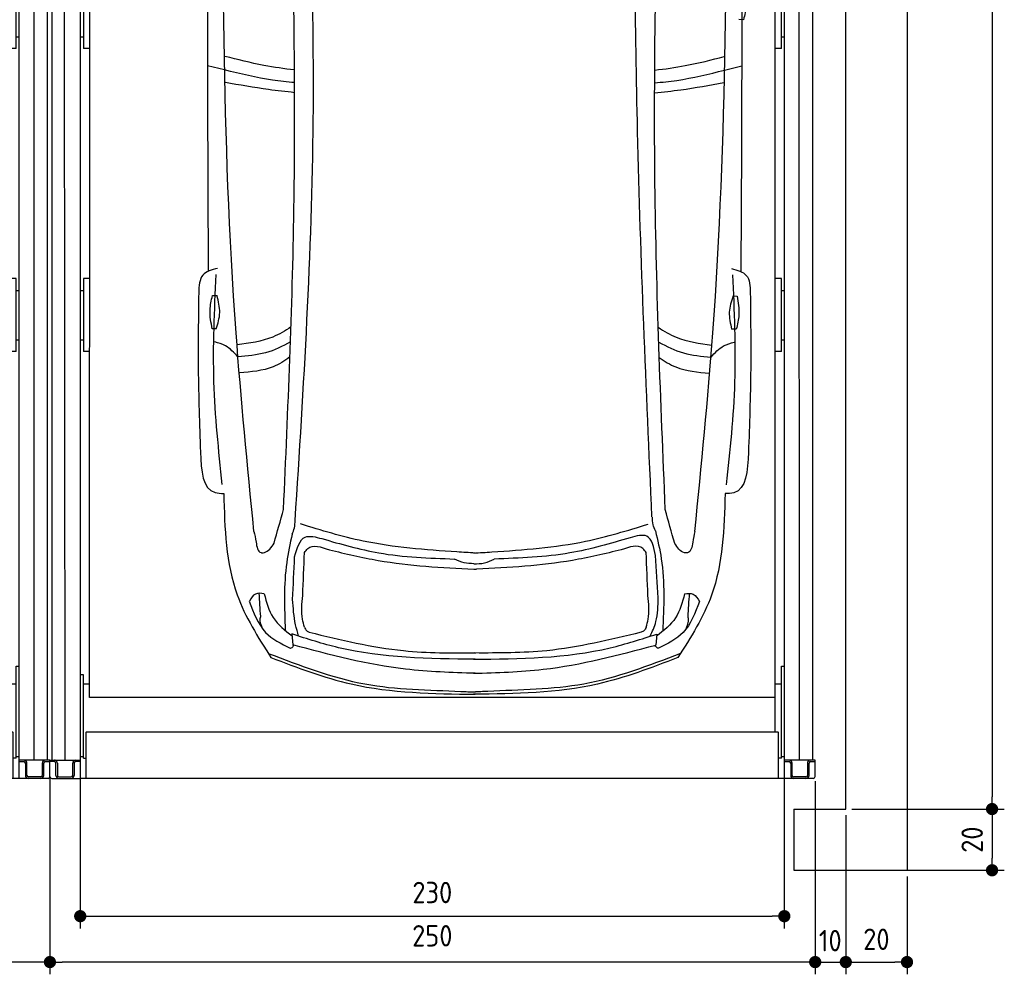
# Model space of a CAD drawing. Header units: millimetres. Extents: x 0 to 8418, y -929 to 5900.
# Tile 5 of 7: x 5201 to 8418, y -340 to 2780. Entities that reach past the tile are written whole.
import ezdxf

# ---------------------------------------------------------------- set-up
doc = ezdxf.new("R2010")
doc.units = ezdxf.units.MM
doc.layers.add('4', color=3, linetype='Continuous')
for name, color, linetype, lineweight in [('car', 10, 'Continuous', 25), ('Gebäude', 7, 'Continuous', 25), ('Plattform', 7, 'Continuous', 25)]:
    doc.layers.add(name, color=color, linetype=linetype, lineweight=lineweight)
doc.styles.get("Standard").update_dxf_attribs({"font": 'ISOCP.SHX'})
doc.dimstyles.new('GEN-ISO', dxfattribs={"dimscale": 20, "dimtxt": 3.5, "dimasz": 2, "dimexe": 2, "dimexo": 1, "dimgap": 1.5, "dimtad": 1, "dimdec": 1, "dimlfac": 0.1, "dimdsep": 46, "dimtxsty": 'Standard', "dimblk": 'PUNKT', "dimcen": 2, "dimclrd": 256, "dimclre": 256, "dimclrt": 2, "dimadec": 0, "dimazin": 0, "dimtp": 0.1, "dimtm": 0.1, "dimtfac": 0.71, "dimtdec": 1, "dimtmove": 2, "dimatfit": 3, "dimldrblk": 'PUNKT', "dimfxl": 2, "dimtolj": 1, "dimarcsym": 0})

# ---------------------------------------------------------------- blocks, each defined once
blk = doc.blocks.new('*U43')
at = {"layer": 'car'}
for p, q in [((-815.9, 2040.3), (-871.6, 2054.3)), ((817.6, 2039.6), (873.4, 2053.6)), ((-596, 197.1), (-592.9, 161.4)), ((596.2, 196.6), (593, 160.9))]:
    blk.add_line(p, q, dxfattribs=at)
for points in [[(879.3, 2204.5), (864.4, 2204.7)], [(-855.6, 1302.8), (-840.6, 1302.8)], [(845.3, 1301.6), (858.2, 1301.3)], [(-843.2, 1194.2), (-856.2, 1194.2)], [(855.6, 1192.8), (840.6, 1193.1)]]:
    blk.add_lwpolyline(points, dxfattribs=at)
for points in [[(-719.9, 532.3), (-778.3, 1181.5), (-820.9, 3097.1)], [(720.3, 531.7), (779.3, 1180.8), (823.5, 3096.4)], [(580.3, 580), (533.3, 1839), (521.2, 2874)], [(-585.2, 568.2), (-526.1, 1879.2), (-544.1, 2853.5)], [(-623.3, 604.1), (-589.3, 1585.9), (-599.3, 2816.2)], [(623.8, 603.6), (590.2, 1668.7), (601.7, 2815.7)], [(882, 2313), (888.1, 2251.6), (879.3, 2204.5)], [(-838.9, 1391.7), (-887.1, 1369.8), (-900.4, 1312)], [(840.1, 1391), (888.3, 1369.1), (901.5, 1311.2)], [(-823.5, 685.4), (-850.5, 1020.9), (-843.5, 1371.7)], [(824.1, 684.7), (851.4, 1020.2), (844.6, 1371)], [(-900.4, 1312), (-901.9, 1064), (-894.9, 791.5)], [(-856.2, 1194.2), (-863.4, 1255.5), (-855.6, 1302.8)], [(-843.2, 1194.2), (-831.8, 1247.3), (-840.6, 1302.8)], [(845.3, 1301.6), (832.9, 1248.7), (840.6, 1193.1)], [(858.2, 1301.3), (864.3, 1239.9), (855.6, 1192.8)], [(901.5, 1311.2), (902.8, 1063.2), (895.6, 790.8)], [(-772.3, 1102.7), (-813.4, 1138.9), (-848, 1151.3)], [(773.2, 1102), (814.3, 1138.2), (849, 1150.6)], [(-894.9, 791.5), (-847.1, 659.1), (-818.8, 656.4)], [(895.6, 790.8), (847.6, 658.4), (819.4, 655.7)], [(-818.8, 656.4), (-774.8, 324.8), (-664.6, 120.2)], [(819.4, 655.7), (775.1, 324.1), (664.7, 119.6)], [(-654.1, 493.6), (-623.3, 604.1)], [(654.5, 493.1), (623.8, 603.6)], [(-595.3, 523.3), (-587.8, 543.7), (-585.2, 568.2)], [(-56.9, 464.9), (-363.2, 500.5), (-567.7, 556.5)], [(57.3, 464.9), (363.6, 500.1), (568.2, 556)], [(591.6, 533.8), (584.1, 554.2), (581.6, 578.7)], [(-719.9, 532.3), (-713, 497.1), (-696.4, 462.8), (-693.2, 462.3)], [(-595.3, 523.3), (-613, 430.6), (-617.6, 208.2)], [(-587.2, 449.2), (-552.2, 513.6), (-498.3, 508.6)], [(592.1, 453), (563.4, 516.7), (509.6, 511.7)], [(591.6, 533.8), (610.7, 443), (615.4, 205.8)], [(720.3, 531.7), (713.4, 496.5), (696.8, 462.2), (693.6, 461.7)], [(-554.7, 463.2), (-544.2, 476.1), (-473.6, 472.1)], [(-498.3, 508.6), (-312.1, 462), (-64.5, 442)], [(509.6, 511.7), (312.5, 461.7), (64.9, 442)], [(561.2, 463.1), (550.6, 476.1), (480.1, 472.1)], [(-560.7, 322.7), (-554.7, 463.2)], [(-473.6, 472.1), (-313.7, 437.5), (-1.1, 408.6)], [(2.5, 461.5), (-56.9, 464.9)], [(-2.1, 461.5), (57.3, 464.9)], [(480.1, 472.1), (320.2, 437.5), (7.6, 408.6)], [(567.1, 322.6), (561.2, 463.1)], [(600.2, 314.9), (592.1, 453)], [(-593.6, 310), (-587.2, 449.2)], [(-1.8, 426.6), (-33.2, 429.4), (-64.5, 442)], [(-1.8, 426.6), (33.6, 429.4), (64.9, 442)], [(-1.1, 408.6), (3.1, 408.4), (7.6, 408.6)], [(-686.2, 328.4), (-715, 327.6), (-734.9, 304)], [(-697.9, 253.9), (-702.9, 329.9)], [(-686.5, 328.4), (-657.1, 250.4), (-595.4, 190.4)], [(-554.8, 219.2), (-561.4, 244.9), (-560.7, 322.7)], [(561.3, 219.2), (567.8, 244.9), (567.1, 322.6)], [(686.8, 327.8), (657.4, 249.9), (595.6, 189.9)], [(686.5, 327.8), (715.3, 327), (735.2, 303.4)], [(698.2, 253.3), (703.1, 329.3)], [(-735.2, 304), (-681.7, 202.3), (-602, 150.7)], [(-573.9, 189.9), (-583.9, 227.1), (-593.6, 310)], [(574.1, 189.5), (593.3, 237.4), (600.2, 314.9)], [(735.4, 303.4), (681.9, 201.7), (602.1, 150.2)], [(2.5, 114.4), (-443.8, 152.1), (-596, 197.1)], [(-554.8, 219.2), (-548.3, 207.9), (-539.4, 202.7)], [(-539.4, 202.7), (-231, 142.5), (5.1, 134.9)], [(-2.4, 114.4), (444, 151.7), (596.2, 196.6)], [(545, 202.6), (236.6, 142.4), (0.5, 134.8)], [(561.3, 219.2), (554.7, 207.8), (545, 202.6)], [(-673.1, 133.6), (-357.4, 33.7), (-44.1, 9.4), (2.6, 7.2)], [(-602, 150.7), (-598.2, 151.4), (-589.8, 160.5)], [(673.2, 133.1), (357.4, 33.4), (44.1, 9.4), (-2.5, 7.2)], [(602.1, 150.2), (598.3, 150.9), (589.9, 160)], [(-664.6, 120.2), (-402, 33.5), (2.6, 0)], [(664.7, 119.6), (402, 33.2), (-2.6, 0)]]:
    blk.add_spline(points, degree=3, dxfattribs=at)
for points, knots in [([(-868.7, 3077.8), (-870.5, 2733.1), (-872.8, 2165.5), (-870.5, 1597.9), (-869.3, 1382.1)], [30.231792, 30.231792, 30.231792, 30.231792, 135.773846, 200.510428, 200.510428, 200.510428, 200.510428]), ([(871.3, 3077.8), (872.8, 2728.1), (874.7, 2162.6), (871.9, 1597.2), (870.5, 1381.4)], [30.867502, 30.867502, 30.867502, 30.867502, 135.773846, 200.510428, 200.510428, 200.510428, 200.510428]), ([(-587.6, 2040.3), (-620.9, 2044.2), (-698.2, 2054.8), (-773.8, 2074.4), (-814.7, 2084.4)], [6.432991, 6.432991, 6.432991, 6.432991, 16.542425, 29.830107, 29.830107, 29.830107, 29.830107]), ([(589.6, 2039.9), (622.8, 2043.7), (700, 2054.2), (775.5, 2073.7), (816.5, 2084.2)], [6.454001, 6.454001, 6.454001, 6.454001, 16.542425, 29.830107, 29.830107, 29.830107, 29.830107]), ([(-587.2, 1998.9), (-611.5, 2000.9), (-688.6, 2008.7), (-764.1, 2027.5), (-815.9, 2040.3)], [6.556459, 6.556459, 6.556459, 6.556459, 13.869915, 29.827446, 29.827446, 29.827446, 29.827446]), ([(589.1, 1998.4), (613.4, 2000.4), (690.4, 2008.2), (765.8, 2026.8), (817.6, 2039.6)], [6.580352, 6.580352, 6.580352, 6.580352, 13.869915, 29.827446, 29.827446, 29.827446, 29.827446]), ([(-587.2, 1966.1), (-615.6, 1969), (-691.9, 1977.6), (-767.6, 1991.2), (-813.3, 1999.5)], [6.632744, 6.632744, 6.632744, 6.632744, 15.228907, 29.682847, 29.682847, 29.682847, 29.682847]), ([(589.1, 1965.6), (617.4, 1968.5), (693.7, 1977), (769.3, 1990.6), (814.9, 1998.8)], [6.659247, 6.659247, 6.659247, 6.659247, 15.228907, 29.682847, 29.682847, 29.682847, 29.682847]), ([(-599, 1200.5), (-618, 1187.5), (-671.8, 1156.1), (-735.1, 1147.2), (-774.8, 1141.6)], [7.448929, 7.448929, 7.448929, 7.448929, 14.333449, 26.290813, 26.290813, 26.290813, 26.290813]), ([(600.9, 1199.5), (619.6, 1186.6), (673.1, 1155.4), (736.1, 1146.6), (775.8, 1141)], [7.547649, 7.547649, 7.547649, 7.547649, 14.333449, 26.290813, 26.290813, 26.290813, 26.290813]), ([(-600.7, 1152.2), (-626.7, 1137), (-680.7, 1110.6), (-741.6, 1105.3), (-772.3, 1102.7)], [6.483065, 6.483065, 6.483065, 6.483065, 15.438065, 24.585476, 24.585476, 24.585476, 24.585476]), ([(602.5, 1151.2), (628.2, 1136.2), (682, 1110), (742.5, 1104.7), (773.2, 1102)], [6.572602, 6.572602, 6.572602, 6.572602, 15.438065, 24.585476, 24.585476, 24.585476, 24.585476]), ([(-602.5, 1102.2), (-619.9, 1089.2), (-669.4, 1058.5), (-729.8, 1053.3), (-766.6, 1050.2)], [6.800586, 6.800586, 6.800586, 6.800586, 13.265249, 24.502716, 24.502716, 24.502716, 24.502716]), ([(604.2, 1101.1), (621.3, 1088.3), (670.6, 1057.9), (730.7, 1052.7), (767.5, 1049.5)], [6.892544, 6.892544, 6.892544, 6.892544, 13.265249, 24.502716, 24.502716, 24.502716, 24.502716]), ([(2.5, 68.4), (-73.6, 70.8), (-275.5, 77.1), (-471.2, 128.2), (-592.9, 161.4)], [0, 0, 0, 0, 22.79473, 60.440533, 60.440533, 60.440533, 60.440533]), ([(-2.5, 68.4), (73.7, 70.7), (275.6, 76.9), (471.3, 127.8), (593, 160.9)], [0, 0, 0, 0, 22.79473, 60.440533, 60.440533, 60.440533, 60.440533])]:
    blk.add_open_spline(points, degree=3, knots=knots, dxfattribs=at)
for points, end_tangent in [([(-693.2, 462.3), (-685.9, 463.3), (-654.1, 493.6)], (0.273409, 0.961898)), ([(693.6, 461.7), (686.3, 462.7), (654.5, 493.1)], (-0.272593, 0.96213)), ([(-690.4, 212.3), (-699.2, 247.9), (-697.9, 253.9)], (-0.033884, 0.999426)), ([(690.6, 211.7), (699.4, 247.3), (698.2, 253.3)], (0.034732, 0.999397))]:
    blk.add_spline(points, degree=3, dxfattribs=dict(at, end_tangent=end_tangent))
blk = doc.blocks.new('PUNKT')
at = {"layer": '4', "color": 0, "linetype": 'ByBlock'}
blk.add_line((-0.5, 0), (-1, 0), dxfattribs=at)
at = {"layer": '4', "color": 0, "linetype": 'ByBlock', "const_width": 0.5}
blk.add_lwpolyline([(-0.25, 0, 1), (0.25, 0, 1)], format="xyb", close=True, dxfattribs=at)
blk = doc.blocks.new('*D45')
at = {"layer": '4', "lineweight": -2, "transparency": 16777216}
for p, q in [((7800, 291.1), (7800, -340)), ((7900, 180.1), (7900, -340)), ((7760, -300), (7720, -300)), ((7800, -300), (7900, -300)), ((7940, -300), (7980, -300))]:
    blk.add_line(p, q, dxfattribs=at)
at = {"layer": 'Defpoints', "color": 0, "transparency": 16777216}
for p in [(7800, 311.1), (7900, 200.1), (7900, -300)]:
    blk.add_point(p, dxfattribs=at)
at = {"layer": '4', "lineweight": -2, "transparency": 16777216, "xscale": 40, "yscale": 40, "zscale": 40}
blk.add_blockref('PUNKT', (7800, -300), dxfattribs=at)
at = {"layer": '4', "lineweight": -2, "transparency": 16777216, "xscale": 40, "yscale": 40, "zscale": 40, "rotation": 180}
blk.add_blockref('PUNKT', (7900, -300), dxfattribs=at)
at = {"layer": '4', "color": 2, "transparency": 16777216, "insert": (7849.2, -230), "char_height": 70, "attachment_point": 5}
blk.add_mtext('10', dxfattribs=at)
blk = doc.blocks.new('*D46')
at = {"layer": '4', "lineweight": -2, "transparency": 16777216}
for p, q in [((5300, 304.4), (5300, -340)), ((7800, 286.1), (7800, -340)), ((7760, -300), (5340, -300))]:
    blk.add_line(p, q, dxfattribs=at)
at = {"layer": 'Defpoints', "color": 0, "transparency": 16777216}
for p in [(5300, 324.4), (7800, 306.1), (5300, -300)]:
    blk.add_point(p, dxfattribs=at)
at = {"layer": '4', "lineweight": -2, "transparency": 16777216, "xscale": 40, "yscale": 40, "zscale": 40, "rotation": 180}
blk.add_blockref('PUNKT', (5300, -300), dxfattribs=at)
at = {"layer": '4', "lineweight": -2, "transparency": 16777216, "xscale": 40, "yscale": 40, "zscale": 40}
blk.add_blockref('PUNKT', (7800, -300), dxfattribs=at)
at = {"layer": '4', "color": 2, "transparency": 16777216, "insert": (6549.2, -214.1), "char_height": 70, "attachment_point": 5}
blk.add_mtext('250', dxfattribs=at)
blk = doc.blocks.new('*D47')
at = {"layer": '4', "lineweight": -2, "transparency": 16777216}
for p, q in [((7699.2, 327.2), (7699.2, -190)), ((5399, 319), (5399, -190)), ((5439, -150), (7659.2, -150))]:
    blk.add_line(p, q, dxfattribs=at)
at = {"layer": 'Defpoints', "color": 0, "transparency": 16777216}
for p in [(5399, 339), (7699.2, 347.2), (7699.2, -150)]:
    blk.add_point(p, dxfattribs=at)
at = {"layer": '4', "lineweight": -2, "transparency": 16777216, "xscale": 40, "yscale": 40, "zscale": 40, "rotation": 180}
blk.add_blockref('PUNKT', (5399, -150), dxfattribs=at)
at = {"layer": '4', "lineweight": -2, "transparency": 16777216, "xscale": 40, "yscale": 40, "zscale": 40}
blk.add_blockref('PUNKT', (7699.2, -150), dxfattribs=at)
at = {"layer": '4', "color": 2, "transparency": 16777216, "insert": (6549.2, -72.7), "char_height": 70, "attachment_point": 5}
blk.add_mtext('230', dxfattribs=at)
blk = doc.blocks.new('*D48')
at = {"layer": '4', "lineweight": -2, "transparency": 16777216}
for p, q in [((7920, 5700), (8417.9, 5700)), ((8377.9, 5660), (8377.9, 240.1)), ((7920, 200.1), (8417.9, 200.1))]:
    blk.add_line(p, q, dxfattribs=at)
at = {"layer": 'Defpoints', "color": 0, "transparency": 16777216}
for p in [(7900, 5700), (7900, 200.1), (8377.9, 200.1)]:
    blk.add_point(p, dxfattribs=at)
at = {"layer": '4', "lineweight": -2, "transparency": 16777216, "xscale": 40, "yscale": 40, "zscale": 40}
for p, rotation in [((8377.9, 5700), 90), ((8377.9, 200.1), 270)]:
    blk.add_blockref('PUNKT', p, dxfattribs=dict(at, rotation=rotation))
at = {"layer": '4', "color": 2, "transparency": 16777216, "insert": (8312.9, 2950.1), "char_height": 70, "attachment_point": 5, "rotation": 90}
blk.add_mtext('550', dxfattribs=at)
blk = doc.blocks.new('*D49')
at = {"layer": '4', "lineweight": -2, "transparency": 16777216}
for p, q in [((7920, 200.1), (8417.9, 200.1)), ((8377.9, 160.1), (8377.9, 40)), ((7920, 0), (8417.9, 0))]:
    blk.add_line(p, q, dxfattribs=at)
at = {"layer": 'Defpoints', "color": 0, "transparency": 16777216}
for p in [(7900, 200.1), (7900, 0), (8377.9, 0)]:
    blk.add_point(p, dxfattribs=at)
at = {"layer": '4', "lineweight": -2, "transparency": 16777216, "xscale": 40, "yscale": 40, "zscale": 40}
for p, rotation in [((8377.9, 200.1), 90), ((8377.9, 0), 270)]:
    blk.add_blockref('PUNKT', p, dxfattribs=dict(at, rotation=rotation))
at = {"layer": '4', "color": 2, "transparency": 16777216, "insert": (8312.9, 100.1), "char_height": 70, "attachment_point": 5, "rotation": 90}
blk.add_mtext('20', dxfattribs=at)
blk = doc.blocks.new('*D50')
at = {"layer": '4', "lineweight": -2, "transparency": 16777216}
for p, q in [((7900, 180.1), (7900, -340)), ((8100, -20), (8100, -340)), ((7940, -300), (8060, -300))]:
    blk.add_line(p, q, dxfattribs=at)
at = {"layer": 'Defpoints', "color": 0, "transparency": 16777216}
for p in [(7900, 200.1), (8100, 0), (8100, -300)]:
    blk.add_point(p, dxfattribs=at)
at = {"layer": '4', "lineweight": -2, "transparency": 16777216, "xscale": 40, "yscale": 40, "zscale": 40, "rotation": 180}
blk.add_blockref('PUNKT', (7900, -300), dxfattribs=at)
at = {"layer": '4', "lineweight": -2, "transparency": 16777216, "xscale": 40, "yscale": 40, "zscale": 40}
blk.add_blockref('PUNKT', (8100, -300), dxfattribs=at)
at = {"layer": '4', "color": 2, "transparency": 16777216, "insert": (8000, -225.5), "char_height": 70, "attachment_point": 5}
blk.add_mtext('20', dxfattribs=at)
blk = doc.blocks.new('Gebäude_GL550_LP230')
at = {"layer": 'Gebäude'}
for p, q in [((8100, 5900), (8100, 0)), ((7900, 200), (7900, 5700)), ((7730, 200), (7730, 0)), ((7730, 200), (7900, 200)), ((7730, 0), (8100, 0))]:
    blk.add_line(p, q, dxfattribs=at)
blk = doc.blocks.new('6300_LP230_GL550')
at = {"layer": 'Plattform'}
for p, q in [((306.8, 360.1), (306.8, 5610.1)), ((349.8, 360.1), (344.8, 5610.1)), ((2699.9, 300.1), (2699.9, 5599.5)), ((2748.4, 360.2), (2747.9, 5610.1)), ((2791.4, 5610.1), (2791.5, 360.1)), ((399.6, 300.1), (400, 5590.1)), ((428.9, 564.5), (431, 5463.9)), ((2668.9, 452.1), (2668.9, 5463.2)), ((409.9, 2924), (409.9, 2685.6)), ((2689.9, 2685.6), (2689.9, 2924)), ((399.9, 2724.2), (409.9, 2724.2)), ((2689.9, 2724.2), (2699.9, 2724.2)), ((429.8, 2685.6), (409.9, 2685.6)), ((2689.9, 2685.6), (2668.9, 2685.6)), ((409.9, 1934), (409.9, 1695.7)), ((429.5, 1934), (409.9, 1934)), ((2689.9, 1934), (2668.9, 1934)), ((2689.9, 1695.7), (2689.9, 1934)), ((399.9, 1895), (409.9, 1895)), ((2689.9, 1895), (2699.9, 1895)), ((399.9, 1734.2), (409.9, 1734.2)), ((2689.9, 1734.2), (2699.9, 1734.2)), ((429.4, 1695.7), (409.9, 1695.7)), ((2689.9, 1695.7), (2668.9, 1695.7)), ((2689.9, 666.8), (2689.9, 667.2)), ((2689.9, 667.2), (2689.9, 667.2)), ((2689.9, 667.2), (2699.9, 667.2)), ((2689.9, 666.7), (2689.9, 666.8)), ((2689.9, 666.7), (2689.9, 666.7)), ((2689.9, 666.3), (2689.9, 666.7)), ((2689.9, 366.9), (2689.9, 666.3)), ((409.9, 638.4), (399.9, 638.4)), ((409.9, 481.6), (409.9, 638.4)), ((428.9, 608.1), (409.9, 608.1)), ((2689.9, 608.1), (2668.9, 608.1)), ((2668.9, 564.5), (428.9, 564.5)), ((409.9, 366.9), (409.9, 481.6)), ((419.9, 452.1), (2677.9, 452.1)), ((418.5, 300.1), (417.9, 450.2)), ((2679.9, 300.1), (2679.9, 450.2)), ((299.9, 306.1), (299.9, 360.1)), ((299.9, 360.1), (399.3, 360.1)), ((314.3, 355.1), (299.9, 355.1)), ((399.6, 355.1), (384.3, 355.1)), ((399.9, 371.9), (409.9, 371.9)), ((409.9, 366.9), (417.9, 366.9)), ((2689.9, 366.9), (2679.9, 366.9)), ((2689.9, 371.9), (2699.9, 371.9)), ((2799.9, 360.1), (2699.9, 360.1)), ((2699.9, 355.1), (2714.9, 355.1)), ((2784.6, 355.1), (2799.9, 355.1)), ((2799.9, 306.1), (2799.9, 360.1)), ((319.3, 310.1), (319.3, 350.1)), ((324.3, 350.1), (324.3, 310.1)), ((374.3, 310.1), (374.3, 350.1)), ((379.3, 350.1), (379.3, 310.1)), ((2719.9, 350.1), (2719.9, 310.1)), ((2724.9, 310.1), (2724.9, 350.1)), ((2774.9, 350.1), (2774.9, 310.1)), ((2779.9, 310.1), (2779.9, 350.1)), ((305.9, 300.1), (399.6, 300.1)), ((329.3, 305.1), (369.3, 305.1)), ((2793.9, 300.1), (399.6, 300.1)), ((2769.9, 305.1), (2729.9, 305.1))]:
    blk.add_line(p, q, dxfattribs=at)
for centre, radius, start, end in [((314.3, 350.1), 5, 0, 90), ((314.3, 350.1), 10, 30, 87.3415), ((314.3, 350.1), 10, 0, 29.9264), ((384.3, 350.1), 10, 93.6319, 180), ((384.3, 350.1), 5, 90, 180), ((2714.9, 350.1), 5, 0, 90), ((2714.9, 350.1), 10, 0, 86.3681), ((2784.9, 350.1), 10, 150.0736, 180), ((2784.9, 350.1), 10, 93.6319, 150), ((2784.9, 350.1), 5, 93.4991, 180), ((305.9, 306.1), 6, 180, 270), ((329.3, 310.1), 10, 180, 270), ((329.3, 310.1), 5, 180, 270), ((369.3, 310.1), 5, 270, 0), ((369.3, 310.1), 10, 270, 0), ((2729.9, 310.1), 10, 180, 270), ((2729.9, 310.1), 5, 180, 270), ((2769.9, 310.1), 5, 270, 0), ((2769.9, 310.1), 10, 270, 0), ((2793.9, 306.1), 6, 270, 0)]:
    blk.add_arc(centre, radius, start, end, dxfattribs=at)
at = {"layer": 'Plattform', "extrusion": (0, 0, -1)}
blk.add_ellipse((419.9, 450.2), major_axis=(-2, 0), ratio=0.948324, start_param=0, end_param=1.570796, dxfattribs=at)
at = {"layer": 'Plattform'}
blk.add_ellipse((2677.9, 450.2), major_axis=(2, 0), ratio=0.948324, start_param=0, end_param=1.570796, dxfattribs=at)
blk = doc.blocks.new('*D51')
at = {"layer": '4', "lineweight": -2, "transparency": 16777216}
for p, q in [((2799.9, 286.1), (2799.9, -340)), ((5300, 286.1), (5300, -340)), ((5260, -300), (2839.9, -300))]:
    blk.add_line(p, q, dxfattribs=at)
at = {"layer": 'Defpoints', "color": 0, "transparency": 16777216}
for p in [(2799.9, 306.1), (5300, 306.1), (2799.9, -300)]:
    blk.add_point(p, dxfattribs=at)
at = {"layer": '4', "lineweight": -2, "transparency": 16777216, "xscale": 40, "yscale": 40, "zscale": 40, "rotation": 180}
blk.add_blockref('PUNKT', (2799.9, -300), dxfattribs=at)
at = {"layer": '4', "lineweight": -2, "transparency": 16777216, "xscale": 40, "yscale": 40, "zscale": 40}
blk.add_blockref('PUNKT', (5300, -300), dxfattribs=at)
at = {"layer": '4', "color": 2, "transparency": 16777216, "insert": (4050, -235), "char_height": 70, "attachment_point": 5}
blk.add_mtext('250', dxfattribs=at)

msp = doc.modelspace()

# ---------------------------------------------------------------- block references
for name, p in [('Gebäude_GL550_LP230', (0, 0)), ('6300_LP230_GL550', (2500.03, -0.01)), ('6300_LP230_GL550', (5000.06, -0.02))]:
    msp.add_blockref(name, p)
at = {"layer": 'car'}
msp.add_blockref('*U43', (6686.5, 575.36), dxfattribs=at)

# ---------------------------------------------------------------- dimensions: what is measured, and where the dimension line sits
at = {"layer": '4'}
for base, p1, p2, angle, picture, middle in [((8377.86, 200.11), (7900, 5700), (7900, 200.11), 90, '*D48', (8312.86, 2950.06)), ((2799.94, -300), (5299.97, 306.11), (2799.94, 306.13), 0, '*D51', (4049.95, -234.99)), ((8377.86, 0), (7900, 200.11), (7900, 0), 90, '*D49', (8312.85, 100.06))]:
    dim = msp.add_linear_dim(base=base, p1=p1, p2=p2, angle=angle, dimstyle='GEN-ISO', override={"dimtdec": 3, "dimtolj": 0}, dxfattribs=at)
    dim.commit()
    dim.dimension.update_dxf_attribs({"geometry": picture, "text_midpoint": middle})
for base, p1, p2, picture, middle in [((5300, -300), (7800, 306.11), (5300, 324.45), '*D46', (6549.15, -214.11)), ((7699.15, -150), (5399.03, 339.01), (7699.15, 347.18), '*D47', (6549.15, -72.73)), ((7900, -300), (7800, 311.13), (7900, 200.11), '*D45', (7849.15, -230.05)), ((8100, -300), (7900, 200.11), (8100, 0), '*D50', (8000, -225.49))]:
    dim = msp.add_linear_dim(base=base, p1=p1, p2=p2, angle=0, dimstyle='GEN-ISO', override={"dimtdec": 3, "dimtolj": 0}, dxfattribs=at)
    dim.commit()
    dim.dimension.update_dxf_attribs({"geometry": picture, "text_midpoint": middle, "dimtype": 160})

doc.saveas('drawing.dxf')
